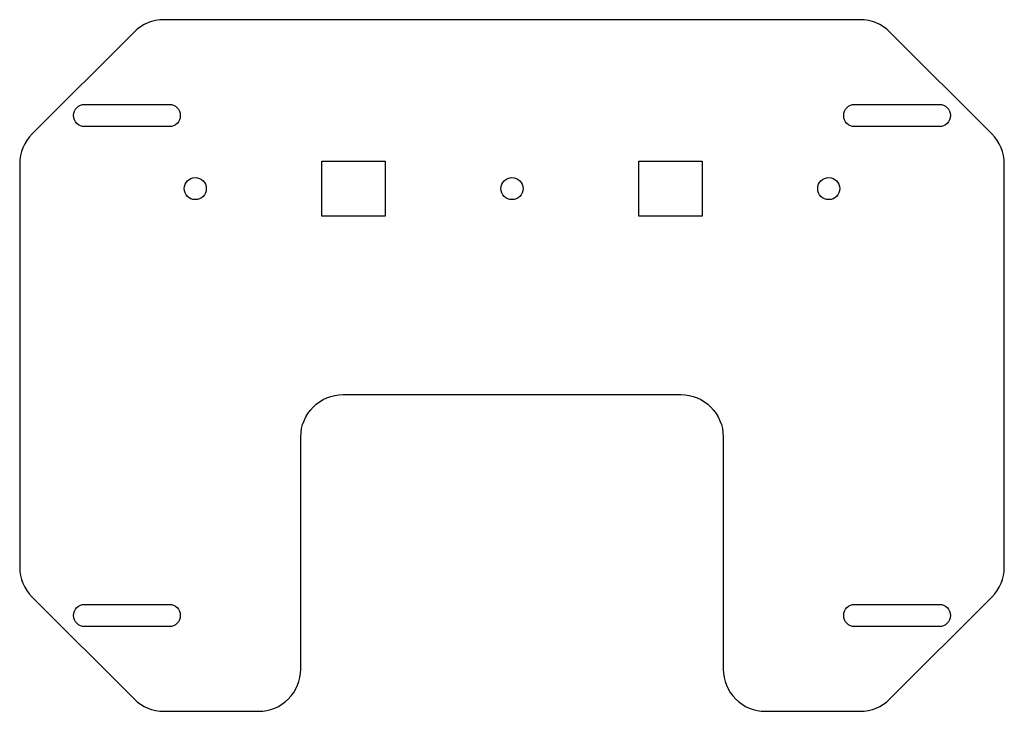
# Model space of a CAD drawing. Header units: millimetres. Extents: x -117 to 117, y -82 to 82.
import ezdxf

# ---------------------------------------------------------------- set-up
doc = ezdxf.new("R2010")
doc.units = ezdxf.units.MM

msp = doc.modelspace()

# ---------------------------------------------------------------- linework, layer by layer
for points in [[(89.48, 78.97, 0.198912), (82.41, 81.9), (-82.41, 81.9, 0.198912), (-89.48, 78.97), (-113.62, 54.83, 0.198912), (-116.55, 47.76), (-116.55, -47.76, 0.198912), (-113.62, -54.83), (-89.48, -78.97, 0.198912), (-82.41, -81.9), (-60, -81.9, 0.414214), (-50, -71.9), (-50, -16.9, -0.414214), (-40, -6.9), (40, -6.9, -0.414214), (50, -16.9), (50, -71.9, 0.414214), (60, -81.9), (82.41, -81.9, 0.198912), (89.48, -78.97), (113.62, -54.83, 0.198912), (116.55, -47.76), (116.55, 47.76, 0.198912), (113.62, 54.83)], [(-101.15, 56.58, -1), (-101.15, 61.83), (-81.15, 61.83, -1), (-81.15, 56.58)], [(101.15, 61.83, -1), (101.15, 56.58), (81.15, 56.58, -1), (81.15, 61.83)], [(-101.15, -61.83, -1), (-101.15, -56.58), (-81.15, -56.58, -1), (-81.15, -61.83)], [(81.15, -61.83, -1), (81.15, -56.58), (101.15, -56.58, -1), (101.15, -61.83)]]:
    msp.add_lwpolyline(points, format="xyb", close=True)
for points in [[(-45, 35.4), (-45, 48.4), (-30, 48.4), (-30, 35.4)], [(30, 35.4), (30, 48.4), (45, 48.4), (45, 35.4)]]:
    msp.add_lwpolyline(points, close=True)
for centre in [(-75, 41.9), (0, 41.9), (75, 41.9)]:
    msp.add_circle(centre, 2.62)

doc.saveas('drawing.dxf')
